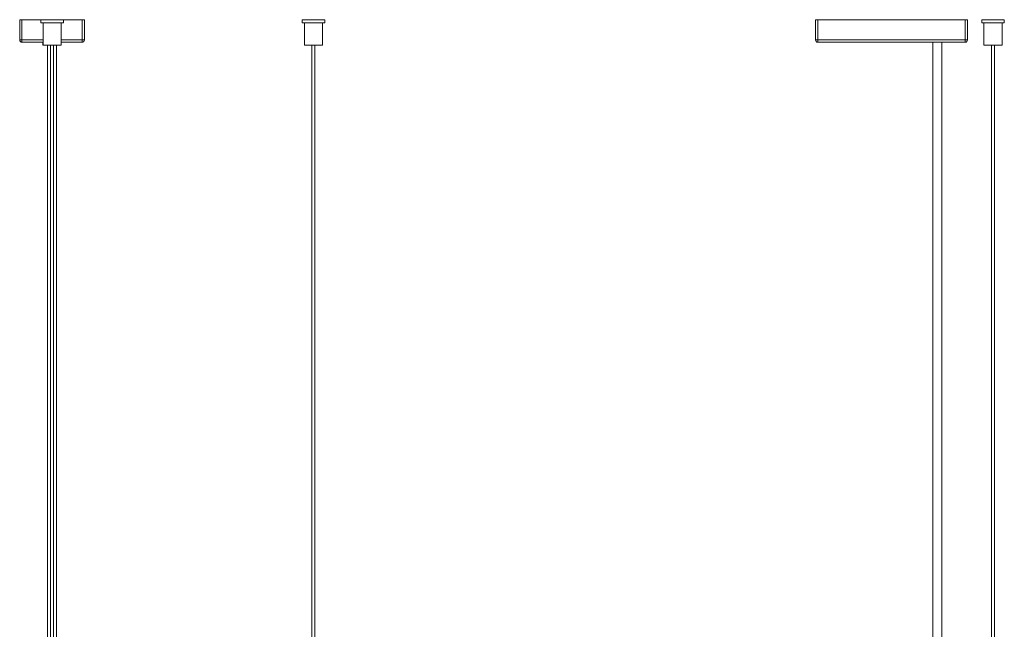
# Model space of a CAD drawing. Header units: millimetres. Extents: x 20 to 327, y 102 to 273.
# Tile 2 of 3: x 39 to 170, y 192 to 273. Entities that reach past the tile are written whole.
import ezdxf

# ---------------------------------------------------------------- set-up
doc = ezdxf.new("R2010")
doc.units = ezdxf.units.MM

msp = doc.modelspace()

# ---------------------------------------------------------------- linework, layer by layer
at = {"color": 7, "linetype": 'Continuous', "lineweight": 15}
for p, q in [((39.188, 270.72), (39.188, 273.42)), ((39.188, 273.42), (39.488, 273.42)), ((39.488, 273.42), (39.488, 270.72)), ((39.488, 273.42), (42.002, 273.42)), ((42.002, 273.42), (42.002, 273.02)), ((42.002, 273.42), (42.683, 273.42)), ((42.002, 273.02), (42.683, 273.02)), ((42.304, 273.02), (42.304, 270.02)), ((42.683, 273.42), (45.007, 273.42)), ((42.683, 273.02), (45.007, 273.02)), ((44.704, 270.02), (44.704, 273.02)), ((45.007, 273.02), (45.007, 273.42)), ((45.007, 273.42), (47.488, 273.42)), ((47.488, 270.72), (47.488, 273.42)), ((47.488, 273.42), (47.788, 273.42)), ((47.788, 273.42), (47.788, 270.72)), ((76.767, 273.42), (76.767, 273.02)), ((76.767, 273.42), (79.527, 273.42)), ((76.767, 273.02), (79.527, 273.02)), ((77.07, 273.02), (77.07, 270.02)), ((79.47, 270.02), (79.47, 273.02)), ((79.527, 273.42), (79.772, 273.42)), ((79.527, 273.02), (79.772, 273.02)), ((79.772, 273.02), (79.772, 273.42)), ((145.07, 270.72), (145.07, 273.42)), ((145.07, 273.42), (145.37, 273.42)), ((145.37, 273.42), (145.37, 270.72)), ((145.37, 273.42), (164.97, 273.42)), ((164.97, 270.72), (164.97, 273.42)), ((164.97, 273.42), (165.27, 273.42)), ((165.27, 273.42), (165.27, 270.72)), ((167.167, 273.42), (167.167, 273.02)), ((167.167, 273.42), (169.927, 273.42)), ((167.167, 273.02), (169.927, 273.02)), ((167.47, 273.02), (167.47, 270.02)), ((169.87, 270.02), (169.87, 273.02)), ((169.927, 273.42), (170.172, 273.42)), ((169.927, 273.02), (170.172, 273.02)), ((170.172, 273.02), (170.172, 273.42)), ((39.188, 270.72), (39.488, 270.72)), ((39.488, 270.42), (39.488, 270.72)), ((42.304, 270.42), (39.488, 270.42)), ((42.272, 270.42), (42.272, 270.02)), ((42.888, 270.02), (42.272, 270.02)), ((44.704, 270.02), (42.304, 270.02)), ((42.888, 270.02), (42.888, 139.42)), ((43.304, 270.02), (43.304, 140.82)), ((43.704, 140.82), (43.704, 270.02)), ((44.088, 139.42), (44.088, 270.02)), ((44.672, 270.02), (44.088, 270.02)), ((47.488, 270.42), (44.704, 270.42)), ((47.488, 270.42), (47.488, 270.72)), ((47.788, 270.72), (47.488, 270.72)), ((79.47, 270.02), (77.07, 270.02)), ((78.07, 270.02), (78.07, 140.82)), ((78.47, 140.82), (78.47, 270.02)), ((145.37, 270.72), (145.07, 270.72)), ((145.37, 270.72), (145.37, 270.42)), ((145.37, 270.72), (164.97, 270.72)), ((164.97, 270.42), (145.37, 270.42)), ((160.67, 270.42), (160.67, 133.254)), ((161.87, 133.254), (161.87, 270.42)), ((164.97, 270.72), (164.97, 270.42)), ((164.97, 270.72), (165.27, 270.72)), ((169.87, 270.02), (167.47, 270.02)), ((168.47, 270.02), (168.47, 140.82)), ((168.87, 140.82), (168.87, 270.02))]:
    msp.add_line(p, q, dxfattribs=at)
at = {"color": 8, "linetype": 'Continuous', "lineweight": 15}
for p, q in [((39.488, 270.72), (42.304, 270.72)), ((44.704, 270.72), (47.488, 270.72))]:
    msp.add_line(p, q, dxfattribs=at)
at = {"color": 7, "linetype": 'Continuous', "lineweight": 15}
for centre, start, end in [((39.488, 270.72), 180, 270), ((47.488, 270.72), 270, 0), ((145.37, 270.72), 180, 270), ((164.97, 270.72), 270, 0)]:
    msp.add_arc(centre, 0.3, start, end, dxfattribs=at)

doc.saveas('drawing.dxf')
